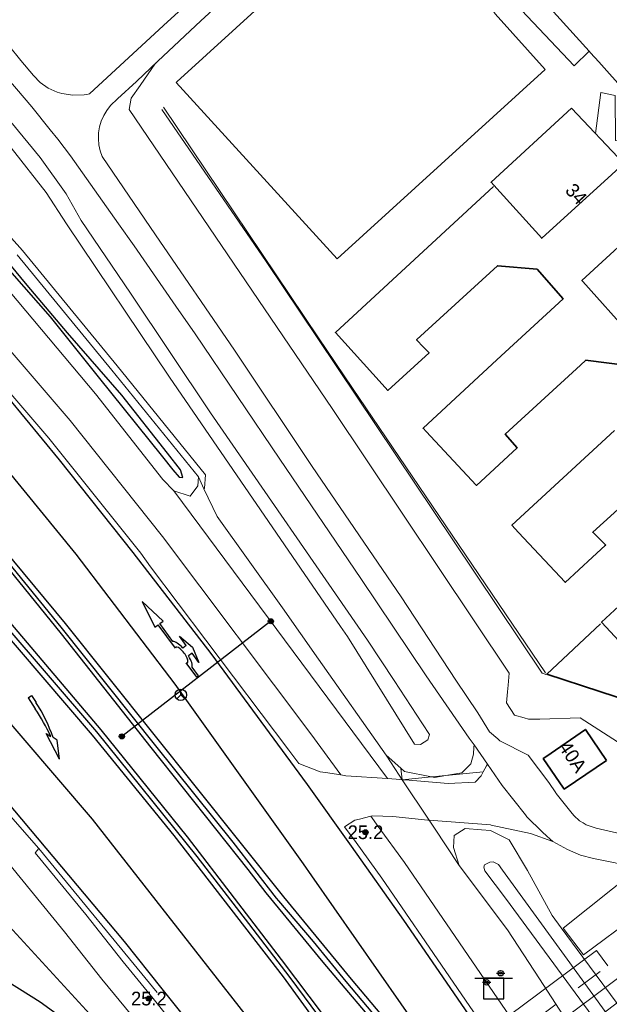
# Model space of a CAD drawing. Header units: metres. Extents: x 169249 to 194689, y 406250 to 412203.
# Tile 32 of 256: x 170010 to 170054, y 406869 to 406941. Entities that reach past the tile are written whole.
import ezdxf
from ezdxf.enums import TextEntityAlignment as Align

# ---------------------------------------------------------------- set-up
doc = ezdxf.new("R2010")
doc.units = ezdxf.units.M
doc.linetypes.add('BGT_NLCS_N264$0$AM-AS', pattern=[16, 10, -2, 2, -2])
doc.layers.get('0').update_dxf_attribs({"linetype": 'CONTINUOUS'})
for name, color, linetype, lineweight in [('BGT_NLCS_N264$0$B-WE-AM-AS_KUNSTWERK_DUIKER-GV', 252, 'BGT_NLCS_N264$0$AM-AS', 18), ('BGT_NLCS_N264$0$B-WE-GW-TALUD_KRUIN-G', 252, 'CONTINUOUS', 18), ('BGT_NLCS_N264$0$B-WE-GW-TALUD_TEEN-G', 252, 'CONTINUOUS', 18), ('BGT_NLCS_N264$0$B-WE-IE-TERREINAFSCHEIDING_KUNSTMATIG_MUUR-G', 252, 'BGT_NLCS_N264$0$IE-TERREINAFSCHEIDING-KUNSTMATIG-DICHT', 18), ('BGT_NLCS_N264$0$B-WE-OG-TOPOGRAFIE_BEBOUWING-G', 252, 'CONTINUOUS', 35), ('BGT_NLCS_N264$0$B-WE-OG-TOPOGRAFIE_CULTUURSCHEIDING-G', 252, 'CONTINUOUS', 18), ('BGT_NLCS_N264$0$B-WE-OG-TOPOGRAFIE_TERREIN_GROEN-GV', 252, 'CONTINUOUS', 18), ('BGT_NLCS_N264$0$B-WE-OG-TOPOGRAFIE_WATER-GV', 252, 'CONTINUOUS', 18), ('BGT_NLCS_N264$0$B-WE-OG-TOPOGRAFIE_WEG_BERM-GV', 252, 'CONTINUOUS', 18), ('BGT_NLCS_N264$0$B-WE-OG-TOPOGRAFIE_WEG_PARKEERPLAATS-G', 252, 'CONTINUOUS', 18), ('BGT_NLCS_N264$0$B-WE-OG-TOPOGRAFIE_WEG_RIJWEG-GV', 252, 'CONTINUOUS', 18), ('BGT_NLCS_N264$0$B-WE-OG-TOPOGRAFIE_WEG_VERHARD-G', 252, 'CONTINUOUS', 18), ('BGT_NLCS_N264$0$B-WE-VW-BEWEGWIJZERING_DRAAGCONSTRUCTIE-S', 252, 'CONTINUOUS', 25), ('BGT_NLCS_N264$0$B-WE-VW-MARKERING_PIJL-S', 252, 'CONTINUOUS', 25), ('BGT_NLCS_N264$0$B-WE-VW-VERKEERSTEKEN_BORD-S', 252, 'CONTINUOUS', 25), ('X-XX-AL-REFERENTIE-G', 7, 'CONTINUOUS', 18)]:
    doc.layers.add(name, color=color, linetype=linetype, lineweight=lineweight)
for name, color, linetype in [('BGT_NLCS_N264$0$B-WE-IE-MEUBILAIR_WEGMEUBILAIR-S', 252, 'CONTINUOUS'), ('BGT_NLCS_N264$0$B-WE-OG-TOPOGRAFIE_WATER_SLOOT-GV', 252, 'CONTINUOUS'), ('BGT_NLCS_N264$0$B-WE-OG-TOPOGRAFIE_WEG_RIJWEG-G', 252, 'CONTINUOUS'), ('BGT_NLCS_N264$0$B-WE-OG-TOPOGRAFIE_WEG_VERKEERSEILAND-GV', 252, 'CONTINUOUS'), ('BGT_NLCS_N264$0$B-WE-VW-BEWEGWIJZERING_DRAAGCONSTRUCTIE_PORTAAL_POER-G', 252, 'CONTINUOUS'), ('BGT_NLCS_N264$0$B-WE-VW-MARKERING-G', 252, 'CONTINUOUS'), ('BGT_NLCS_N264$0$B-WE-VW-VERKEERSTEKEN_DRAAGCONSTRUCTIE-S', 252, 'CONTINUOUS'), ('BGT_NLCS_N264$0$Label_Nummeraanduidingreeks', 252, 'CONTINUOUS'), ('BGT_NLCS_N264$0$Label_Puntobject', 252, 'CONTINUOUS')]:
    doc.layers.add(name, color=color, linetype=linetype)
doc.styles.add('BGT_NLCS_N264$0$STANDARD', font='txt')
doc.linetypes.add('BGT_NLCS_N264$0$IE-TERREINAFSCHEIDING-KUNSTMATIG-DICHT', pattern='A,8,-1,[82,NLCS.SHX,S=0.75,R=90,X=0,Y=0],-1', length=10)

# ---------------------------------------------------------------- blocks, each defined once
blk = doc.blocks.new('BGT_NLCS_N264$0$SVW-VERKEERSTEKEN_BORD_ANWB-SO')
blk.add_line((-1.375, 0), (1.375, 0))
at = {"flags": 128}
blk.add_lwpolyline([(-0.75, 0), (-0.75, -1.5), (0.75, -1.5), (0.75, 0)], close=True, dxfattribs=at)
blk = doc.blocks.new('BGT_NLCS_N264$0$SIE-WEG_WEGWIJZER-SO')
for q in [(-0.292, -0.292), (0, 0.412), (0.292, -0.292)]:
    blk.add_line((0, 0), q)
blk.add_circle((0, 0), 0.413)
blk = doc.blocks.new('BGT_NLCS_N264$0$B-SVW-MARKERING_PIJL_VERDRIJF_RE_5.0')
for p, q in [((0, 0.15), (0.6, 0.15)), ((0, -0.15), (0, 0.15)), ((0, -0.15), (0.96, -0.15)), ((2.92, -0.46), (3.27, -0.28)), ((5, -0.66), (2.92, -0.46)), ((3.75, -0.04), (3.43, -0.2)), ((5, -0.66), (3.75, -0.04))]:
    blk.add_line(p, q)
for centre, radius, start, end in [((0.609, -11.39), 11.54, 75.85265, 90.04685), ((0.992, -20.17), 20.02, 83.46636, 90.09156)]:
    blk.add_arc(centre, radius, start, end)
blk = doc.blocks.new('BGT_NLCS_N264$0$B-SVW-MARKERING_PIJL_ROTONDE_RD_RA_6.80')
for p, q in [((0, 0.075), (1.29, 0.075)), ((0, -0.075), (0, 0.075)), ((2.61, 0.075), (4.75, 0.075)), ((4.75, 0.375), (4.75, 0.075)), ((6.8, 0), (4.75, 0.375)), ((0, -0.075), (0.774, -0.075)), ((1.95, -0.975), (0.75, -0.675)), ((0.75, -0.675), (1.6, -0.675)), ((1.6, -0.675), (1.6, -0.359)), ((3.15, -0.675), (1.95, -0.975)), ((2.3, -0.675), (2.3, -0.359)), ((2.3, -0.675), (3.15, -0.675)), ((3.126, -0.075), (4.75, -0.075)), ((4.75, -0.375), (6.8, 0)), ((4.75, -0.075), (4.75, -0.375))]:
    blk.add_line(p, q)
for major_axis, ratio, start_param, end_param in [((-0.7, 0), 0.321429, 5.943348, 9.764615), ((-1.2, 0), 0.3125, 6.484543, 7.558013), ((-1.2, 0), 0.3125, 8.14995, 9.22342)]:
    blk.add_ellipse((1.95, 0), major_axis=major_axis, ratio=ratio, start_param=start_param, end_param=end_param)
blk = doc.blocks.new('BGT_NLCS_N264$0$SIE-WEG_PAAL_ALGEMEEN_TYPE_02-SO')
at = {"ltscale": 0.5}
h = blk.add_hatch(color=256, dxfattribs=at)
h.paths.add_polyline_path([(0, 0), (0.1875, 0, 0.4142136), (0, 0.1875)])
h.paths.add_polyline_path([(0, -0.1875), (0, 0), (-0.1875, 0, 0.4142136)])
for p, q in [((-0.1875, 0), (0.1875, 0)), ((0, -0.1875), (0, 0.1875))]:
    blk.add_line(p, q, dxfattribs=at)
blk.add_circle((0, 0), 0.1875, dxfattribs=at)
blk = doc.blocks.new('BGT_NLCS_N264$0$SIE-WEG_VERKEERSBORD_PAAL-SO')
blk.add_line((-0.3, 0), (0.3, 0))
for radius in [0.2, 0.0745]:
    blk.add_circle((0, 0), radius)
blk = doc.blocks.new('BGT_NLCS_N264$0$SIE-WEG_PAAL_ALGEMEEN_TYPE_01-SO')
h = blk.add_hatch(color=256)
edge = h.paths.add_edge_path()
edge.add_arc((0, 0), 0.188, 0, 360)
at = {"ltscale": 0.5}
blk.add_circle((0, 0), 0.188, dxfattribs=at)
blk = doc.blocks.new('BGT_NLCS_N264')
at = {"layer": 'BGT_NLCS_N264$0$B-WE-AM-AS_KUNSTWERK_DUIKER-GV'}
for points in [[(170053.396, 406871.441, 9.3), (170052.561, 406872.564, 9.3), (170015.096, 406844.696, 9.3), (170015.932, 406843.572, 9.3), (170053.396, 406871.441, 9.3)], [(170017.888, 406841.794, 9.3), (170054.947, 406869.388, 9.3), (170054.111, 406870.511, 9.3), (170017.052, 406842.916, 9.3), (170017.888, 406841.794, 9.3)]]:
    blk.add_polyline3d(points, dxfattribs=at)
at = {"layer": 'BGT_NLCS_N264$0$B-WE-GW-TALUD_KRUIN-G'}
for points in [[(169996.434, 406948.852, 13.404), (170006.414, 406937.204, 13.388), (170011.956, 406930.483, 13.188), (170013.85, 406927.844, 13.396), (170014.94, 406925.878, 13.46), (170018.561, 406920.588, 13.388), (170024.402, 406911.842, 13.42), (170035.86, 406895.225, 13.356), (170037.789, 406892.293, 13.346), (170039.875, 406889.123, 13.335), (170040.386, 406888.346, 13.332), (170040.253, 406887.964, 13.364), (170039.722, 406887.6, 13.404), (170039.282, 406887.647, 13.404), (170034.381, 406895.504, 13.388), (170033.888, 406896.224, 13.389), (170028.624, 406903.91, 13.396), (170021.41, 406914.438, 13.484), (170013.876, 406925.655, 13.492), (170012.406, 406927.943, 13.3), (170007.255, 406934.458, 13.356), (170005.409, 406936.717, 13.372), (170000.615, 406942.582, 13.412)], [(170064.951, 406851.822, 13.171), (170058.743, 406859.864, 13.144), (170053.784, 406867.305, 13.138), (170045.703, 406878.441, 13.099), (170045.424, 406878.855, 13.096), (170045.036, 406879.049, 13.096), (170044.775, 406879.018, 13.087), (170044.406, 406878.832, 13.081), (170044.334, 406878.652, 13.075), (170044.419, 406878.395, 13.084), (170045.926, 406876.382, 13.096), (170058.956, 406858.697, 13.174), (170074.349, 406837.681, 13.6), (170089.313, 406816.19, 13.663), (170128.61, 406762.33, 13.52), (170151.09, 406733.351, 13.571), (170156.756, 406726.845, 13.634), (170166.869, 406715.582, 13.658), (170169.303, 406712.726, 13.685), (170170.454, 406711.826, 13.715), (170172.407, 406710.832, 13.688), (170173.524, 406710.352, 13.661), (170179.151, 406708.066, 13.292)]]:
    blk.add_polyline3d(points, dxfattribs=at)
at = {"layer": 'BGT_NLCS_N264$0$B-WE-GW-TALUD_TEEN-G'}
blk.add_line((170038.298, 406885.874, 12.121), (170037.206, 406886.83, 12.101), dxfattribs=at)
for points in [[(170043.628, 406887.582, 12.171), (170043.617, 406887.41, 12.157), (170043.587, 406886.911, 12.116), (170043.395, 406886.211, 12.097), (170042.751, 406885.552, 12.097), (170041.564, 406885.345, 12.122)], [(170040.524, 406885.246, 12.138), (170038.552, 406885.651, 12.126), (170038.298, 406885.874, 12.121)], [(170041.564, 406885.345, 12.122), (170040.74, 406885.202, 12.139), (170040.524, 406885.246, 12.138)], [(170064.951, 406851.822, 13.171), (170061.274, 406857.914, 12.726), (170060.922, 406858.498, 12.684), (170060.609, 406859.016, 12.646), (170059.012, 406861.403, 12.613), (170057.347, 406863.892, 12.58), (170054.569, 406868.044, 12.523), (170051.582, 406872.075, 12.48), (170049.986, 406874.229, 12.457), (170049.324, 406875.123, 12.447), (170047.53, 406878.416, 12.305), (170046.195, 406880.638, 12.098), (170044.842, 406881.32, 12.102), (170044.172, 406881.377, 12.116), (170042.984, 406881.477, 12.141), (170042.174, 406880.976, 12.161), (170042.125, 406880.096, 12.169), (170042.554, 406878.768, 12.175)]]:
    blk.add_polyline3d(points, dxfattribs=at)
at = {"layer": 'BGT_NLCS_N264$0$B-WE-IE-TERREINAFSCHEIDING_KUNSTMATIG_MUUR-G'}
for points in [[(170048.884, 406892.713, 12.628), (170048.69, 406892.799, 12.585), (170048.615, 406892.832, 12.568), (170042.139, 406902.49, 12.639), (170032.222, 406917.278, 12.748), (170028.451, 406922.902, 12.79), (170020.844, 406933.995, 12.766)], [(170020.967, 406934.171, 14.464), (170032.272, 406917.327, 14.489), (170034.753, 406913.631, 14.494), (170048.855, 406892.858, 14.536)]]:
    blk.add_polyline3d(points, dxfattribs=at)
at = {"layer": 'BGT_NLCS_N264$0$B-WE-OG-TOPOGRAFIE_BEBOUWING-G'}
for points in [[(170050.756, 406934.102, 15.41), (170054.565, 406930.049, 15.41), (170053.688, 406929.25, 15.41), (170048.579, 406924.592, 15.41), (170045.079, 406928.457, 15.41), (170044.881, 406928.675, 15.41), (170050.756, 406934.102, 15.41)], [(170056.781, 406892.398, 15.18), (170052.94, 406896.551, 15.18), (170063.057, 406905.905, 15.18)], [(170058.294, 406908.552, 15.18), (170052.308, 406903.13, 15.18), (170052.293, 406903.117, 15.18), (170052.562, 406902.852, 15.18), (170053.231, 406902.192, 15.18), (170053.195, 406902.159, 15.18), (170052.275, 406901.301, 15.18), (170050.291, 406899.452, 15.18), (170050.272, 406899.473, 15.18), (170046.887, 406903.106, 15.18), (170046.391, 406903.639, 15.18), (170046.397, 406903.644, 15.18), (170053.887, 406910.549, 15.18)], [(170054.632, 406915.315, 15.18), (170051.964, 406915.656, 15.18), (170051.787, 406915.679, 15.18), (170051.406, 406915.329, 15.18), (170045.915, 406910.286, 15.18), (170046.769, 406909.285, 15.18), (170043.801, 406906.536, 15.18), (170043.778, 406906.561, 15.18), (170040.143, 406910.463, 15.18), (170039.91, 406910.714, 15.18), (170039.913, 406910.716, 15.18), (170045.307, 406915.706, 15.164), (170050.133, 406920.169, 15.15), (170048.233, 406922.336, 15.15), (170045.337, 406922.581, 15.15), (170039.449, 406917.186, 15.15), (170039.438, 406917.176, 15.15), (170039.943, 406916.645, 15.15), (170040.343, 406916.224, 15.15), (170037.334, 406913.478, 15.15), (170036.918, 406913.938, 15.15), (170033.515, 406917.707, 15.15), (170045.043, 406928.367, 15.15)], [(170051.584, 406921.43, 18.34), (170055.057, 406917.546, 18.34), (170060.123, 406922.225, 18.34), (170061.06, 406923.091, 18.34), (170057.426, 406926.941, 18.34), (170056.542, 406926.13, 18.34), (170051.507, 406921.516, 18.34), (170051.584, 406921.43, 18.34)], [(170056.721, 406892.275, 15.282), (170055.062, 406890.751, 15.309), (170052.819, 406891.487, 15.317), (170048.94, 406892.759, 15.33), (170052.864, 406896.424, 15.345)], [(170053.312, 406886.447, 14.52), (170051.761, 406888.712, 14.52), (170048.869, 406886.705, 14.52), (170048.688, 406886.579, 14.52), (170050.173, 406884.411, 14.52), (170050.215, 406884.35, 14.52), (170050.277, 406884.392, 14.52), (170053.312, 406886.447, 14.52)]]:
    blk.add_polyline3d(points, dxfattribs=at)
at = {"layer": 'BGT_NLCS_N264$0$B-WE-OG-TOPOGRAFIE_CULTUURSCHEIDING-G'}
blk.add_polyline3d([(170057.517, 406885.604, 12.415), (170057.161, 406885.833, 12.413), (170051.378, 406889.548, 12.382), (170048.428, 406889.462, 12.382), (170047.605, 406889.469, 12.37), (170047.286, 406889.561, 12.378), (170046.596, 406889.761, 12.394), (170045.992, 406890.667, 12.457), (170046.077, 406891.452, 12.472), (170046.122, 406891.941, 12.483), (170046.202, 406892.813, 12.502), (170033.281, 406912.164, 12.769), (170018.442, 406934.004, 12.802), (170018.596, 406934.828, 12.799), (170019.249, 406935.755, 12.721), (170020.387, 406937.373, 12.585)], dxfattribs=at)
at = {"layer": 'BGT_NLCS_N264$0$B-WE-OG-TOPOGRAFIE_TERREIN_GROEN-GV'}
for p, q in [((170038.298, 406885.874, 9.164), (170038.391, 406885.043, 12.099)), ((170040.524, 406885.246, 8.073), (170038.391, 406885.043, 12.099)), ((170038.391, 406885.043, 12.099), (170040.354, 406882.085, 12.101)), ((170041.564, 406885.345, 6.109), (170040.524, 406885.246, 8.073)), ((170044.293, 406885.606, 0.959), (170041.564, 406885.345, 6.109))]:
    blk.add_line(p, q, dxfattribs=at)
at = {"layer": 'BGT_NLCS_N264$0$B-WE-OG-TOPOGRAFIE_WATER-GV'}
for points in [[(169982.649, 406949.126, 12.16), (169985.458, 406946.323, 12.043), (169992.032, 406940.037, 11.942), (169999.691, 406932.132, 11.871), (170008.598, 406922.006, 11.93), (170015.987, 406913.234, 11.968), (170020.901, 406906.98, 11.958), (170021.715, 406906.133, 11.961)], [(170023.507, 406907.156, 11.942), (170017.187, 406914.949, 11.856), (170010.279, 406923.368, 11.847)], [(170021.715, 406906.133, 11.961), (170022.912, 406905.749, 11.964), (170023.457, 406906.514, 11.964), (170023.507, 406907.156, 11.942)]]:
    blk.add_polyline3d(points, dxfattribs=at)
at = {"layer": 'BGT_NLCS_N264$0$B-WE-OG-TOPOGRAFIE_WATER_SLOOT-GV'}
for points in [[(170017.912, 406913.126, 11.452), (170013.958, 406917.693, 11.449), (170011.016, 406921.175, 11.451), (170007.982, 406924.784, 11.448), (170005.217, 406927.996, 11.446), (170002.545, 406930.881, 11.446), (169999.516, 406934.229, 11.527), (169997.33, 406936.873, 11.521), (169993.234, 406941.264, 11.474)], [(169988.257, 406945.449, 11.264), (169994.054, 406939.544, 11.265), (170000.509, 406932.553, 11.314), (170006.012, 406926.415, 11.314), (170012.689, 406918.855, 11.318), (170016.189, 406914.46, 11.321), (170020.887, 406908.627, 11.308), (170021.632, 406907.68, 11.449), (170022.102, 406907.144, 11.449), (170022.361, 406907.107, 11.449), (170022.192, 406907.676, 11.449), (170021.254, 406908.899, 11.451), (170017.912, 406913.126, 11.452)]]:
    blk.add_polyline3d(points, dxfattribs=at)
at = {"layer": 'BGT_NLCS_N264$0$B-WE-OG-TOPOGRAFIE_WEG_BERM-GV'}
for p, q in [((170023.916, 406906.297, 11.942), (170023.507, 406907.156, 11.942)), ((170037.316, 406885.123, 12.11), (170021.715, 406906.133, 11.961)), ((169995.346, 406889.927, 11.961), (170017.657, 406865.678, 12.508)), ((170036.1, 406882.367, 12.17), (170036.641, 406881.622, 12.182))]:
    blk.add_line(p, q, dxfattribs=at)
for points in [[(169981.956, 406943.76, 12.242), (169983.176, 406945.078, 12.215), (169983.189, 406945.065, 12.214), (169988.67, 406939.626, 12.15), (169996.58, 406931.191, 12.05), (170002.854, 406924.46, 12.045), (170008.568, 406917.751, 12.069), (170014.136, 406911.268, 12.087), (170020.886, 406902.815, 12.121), (170031.727, 406888.393, 12.148), (170032.451, 406887.395, 12.153), (170033.906, 406885.391, 12.122)], [(169981.797, 406943.63, 12.214), (169987.236, 406938.231, 12.15), (169995.119, 406929.825, 12.05), (169995.677, 406929.285, 12.145), (170001.361, 406923.129, 12.045), (170007.048, 406916.451, 12.069), (170012.596, 406909.992, 12.087), (170019.305, 406901.59, 12.121), (170020.011, 406900.586, 12.164), (170030.118, 406887.205, 12.148), (170030.832, 406886.221, 12.153), (170032.387, 406885.625, 12.121), (170032.793, 406885.562, 12.121), (170033.906, 406885.391, 12.122)], [(170018.657, 406867.812, 12.216), (170016.464, 406870.473, 12.216), (170013.738, 406873.932, 12.217), (170008.962, 406879.737, 12.216), (170009.207, 406880.016, 12.214), (170001.804, 406888.44, 12.132), (169997.605, 406893.034, 12.153), (169993.812, 406897.214, 12.119), (169991.607, 406899.699, 12.141), (169988.322, 406903.034, 12.085), (169985.706, 406905.564, 12.069), (169982.25, 406908.82, 12.115), (169978.173, 406912.92, 12.073), (169973.841, 406916.894, 12.084), (169969.781, 406920.743, 12.125), (169965.03, 406925.172, 12.124), (169966.078, 406926.214, 12.218)], [(170011.866, 406880.02, 12.214), (170003.293, 406889.775, 12.132), (169999.084, 406894.381, 12.153), (169995.3, 406898.55, 12.119), (169993.069, 406901.065, 12.141), (169989.729, 406904.454, 12.085), (169987.087, 406907.01, 12.069), (169983.645, 406910.253, 12.115), (169979.559, 406914.363, 12.073), (169975.205, 406918.357, 12.084), (169971.151, 406922.201, 12.125), (169966.393, 406926.634, 12.124)], [(170023.916, 406906.297, 11.942), (170023.944, 406906.337, 11.964), (170024.02, 406907.316, 11.942), (170017.575, 406915.265, 11.856), (170010.658, 406923.694, 11.847), (170008.04, 406926.618, 11.889)], [(170037.206, 406886.83, 12.101), (170032.273, 406893.848, 12.04), (170029.645, 406897.586, 12.008), (170024.885, 406904.263, 11.941), (170023.916, 406906.297, 11.942)], [(170038.391, 406885.043, 12.099), (170038.17, 406885.377, 12.099), (170037.206, 406886.83, 12.101)], [(170033.906, 406885.391, 12.122), (170034.275, 406885.334, 12.122), (170037.316, 406885.123, 12.11)], [(170037.316, 406885.123, 12.11), (170037.941, 406885.08, 12.107), (170038.391, 406885.043, 12.099)], [(170036.1, 406882.367, 12.17), (170035.258, 406882.165, 12.177), (170034.936, 406882.087, 12.18), (170034.178, 406881.61, 12.176), (170035.022, 406880.447, 12.182), (170036.91, 406877.846, 12.195), (170046.782, 406863.432, 12.34), (170054.885, 406851.515, 12.377)], [(170040.354, 406882.085, 12.101), (170040.266, 406882.092, 12.102), (170037.706, 406882.342, 12.146), (170036.25, 406882.403, 12.168), (170036.1, 406882.367, 12.17)], [(170036.641, 406881.622, 12.182), (170038.545, 406878.999, 12.195), (170048.434, 406864.559, 12.34), (170056.424, 406852.81, 12.377)], [(170042.554, 406878.768, 12.175), (170040.7, 406881.564, 12.114), (170040.354, 406882.085, 12.101)], [(170042.108, 406840.561, 12.276), (170038.023, 406846.082, 12.276), (170034.593, 406850.657, 12.274), (170030.643, 406855.834, 12.252), (170028.038, 406859.21, 12.243), (170025.701, 406862.19, 12.24), (170022.932, 406865.641, 12.237), (170020.213, 406869.069, 12.216), (170018.021, 406871.728, 12.216), (170015.296, 406875.187, 12.217), (170011.584, 406879.698, 12.216), (170011.866, 406880.02, 12.214)], [(170058.973, 406854.956, 12.138), (170053.03, 406863.361, 12.161), (170048.403, 406870.487, 12.206), (170046.068, 406874.083, 12.23), (170042.554, 406878.768, 12.175)]]:
    blk.add_polyline3d(points, dxfattribs=at)
at = {"layer": 'BGT_NLCS_N264$0$B-WE-OG-TOPOGRAFIE_WEG_PARKEERPLAATS-G'}
blk.add_polyline3d([(170045.795, 406942.627, 12.42), (170045.782, 406942.615, 12.42), (170045.107, 406941.987, 12.44), (170045.015, 406941.752, 12.445), (170044.99, 406941.501, 12.45), (170045.017, 406941.314, 12.45), (170045.081, 406941.136, 12.45), (170045.18, 406940.975, 12.45), (170048.815, 406936.923, 12.52), (170033.648, 406923.08, 12.52), (170021.885, 406935.971, 12.56), (170021.939, 406936.02, 12.56), (170037.089, 406949.845, 12.56), (170040.88, 406945.636, 12.41), (170041.045, 406945.538, 12.413), (170041.228, 406945.482, 12.417), (170041.419, 406945.471, 12.42), (170041.59, 406945.5, 12.427), (170041.751, 406945.566, 12.433), (170041.894, 406945.664, 12.44), (170042.52, 406946.23, 12.45)], dxfattribs=at)
at = {"layer": 'BGT_NLCS_N264$0$B-WE-OG-TOPOGRAFIE_WEG_RIJWEG-G'}
blk.add_polyline3d([(169990.849, 406877.427, 12.417), (169994.947, 406876.247, 12.404), (169999.275, 406875.001, 12.39), (170004.2, 406873.149, 12.357), (170006.68, 406871.9, 12.359), (170008.709, 406870.841, 12.364), (170011.951, 406868.81, 12.361), (170014.875, 406866.687, 12.365)], dxfattribs=at)
at = {"layer": 'BGT_NLCS_N264$0$B-WE-OG-TOPOGRAFIE_WEG_RIJWEG-GV'}
blk.add_line((170011.866, 406880.02, 12.214), (170020.489, 406869.505, 12.232), dxfattribs=at)
at = {"layer": 'BGT_NLCS_N264$0$B-WE-OG-TOPOGRAFIE_WEG_VERHARD-G'}
for p, q in [((170052.026, 406938.251, 12.44), (170052.034, 406938.259, 12.44)), ((170044.604, 406886.175, 12.11), (170043.628, 406887.582, 12.171))]:
    blk.add_line(p, q, dxfattribs=at)
for points in [[(170052.026, 406938.251, 12.311), (170047.567, 406943.23, 12.33)], [(170043.628, 406887.582, 12.171), (170043.282, 406888.081, 12.193), (170040.138, 406892.616, 12.39), (170035.374, 406899.736, 12.66), (170029.453, 406908.452, 12.62), (170023.268, 406917.618, 12.72), (170021.87, 406919.634, 12.712), (170018.811, 406924.045, 12.696), (170017.686, 406925.644, 12.69), (170014.168, 406930.611, 12.73), (170013.251, 406931.825, 12.74), (170012.695, 406932.515, 12.735), (170011.346, 406934.186, 12.724), (170008.386, 406937.643, 12.7), (170004.267, 406942.249, 12.7), (170003.229, 406943.392, 12.7), (169997.614, 406949.525, 12.75), (169991.43, 406956.428, 12.7), (169985.367, 406963.051, 12.72), (169978.502, 406970.372, 12.759), (169978.404, 406970.477, 12.76), (169976.07, 406973.002, 12.771)], [(170003.68, 406945.157, 12.68), (170009.649, 406938.696, 12.65), (170010.556, 406937.58, 12.646), (170011.463, 406936.467, 12.642), (170011.967, 406935.959, 12.64), (170012.546, 406935.545, 12.64), (170013.203, 406935.257, 12.64), (170013.546, 406935.162, 12.64), (170014.352, 406935.045, 12.64), (170015.167, 406935.069, 12.64), (170015.472, 406935.123, 12.64), (170015.566, 406935.14, 12.64), (170020.971, 406940.123, 12.58), (170035.759, 406953.623, 12.46)], [(170054.343, 406881.078, 12.214), (170052.54, 406881.507, 12.15), (170051.821, 406881.738, 12.138), (170051.59, 406881.884, 12.112), (170051.336, 406882.045, 12.084), (170050.919, 406882.415, 12.033), (170050.706, 406882.691, 12.006), (170049.633, 406884.026, 12.02), (170049.59, 406884.079, 12.021), (170049.1, 406884.841, 12.015), (170047.581, 406886.843, 12.033), (170045.526, 406887.892, 12.06), (170045.358, 406888.034, 12.063), (170044.756, 406888.545, 12.072), (170043.897, 406889.937, 12.093), (170042.292, 406892.306, 12.244), (170038.312, 406898.401, 12.62), (170031.803, 406907.928, 12.62), (170026.143, 406916.418, 12.71), (170020.377, 406924.839, 12.69), (170016.495, 406930.566, 12.65), (170016.345, 406930.98, 12.653), (170016.248, 406931.41, 12.655), (170016.207, 406931.848, 12.658), (170016.221, 406932.288, 12.66), (170016.291, 406932.724, 12.658), (170016.416, 406933.149, 12.656), (170016.594, 406933.553, 12.654), (170016.822, 406933.932, 12.652), (170017.096, 406934.279, 12.65), (170017.612, 406934.764, 12.64), (170018.978, 406936.049, 12.613), (170020.551, 406937.527, 12.582), (170023.678, 406940.468, 12.52), (170036.785, 406952.496, 12.48)], [(170045.795, 406942.627, 12.42), (170050.937, 406937.184, 12.45), (170052.026, 406938.251, 12.44)], [(170058.055, 406931.638, 12.465), (170054.705, 406935.26, 12.3), (170052.731, 406937.464, 12.308), (170052.134, 406938.131, 12.311), (170052.026, 406938.251, 12.311)], [(170058.055, 406931.638, 12.465), (170055.845, 406929.378, 12.496), (170055.975, 406931.521, 12.49), (170053.964, 406931.731, 12.49), (170053.945, 406935.02, 12.457), (170052.876, 406935.23, 12.457), (170052.505, 406932.241, 12.475)], [(170044.604, 406886.175, 12.11), (170044.535, 406886.049, 12.097), (170044.293, 406885.606, 12.052)], [(170049.374, 406880.531, 12.096), (170048.956, 406880.906, 12.091), (170048.594, 406881.231, 12.087), (170047.492, 406882.327, 12.015), (170047.377, 406882.473, 12.017), (170045.691, 406884.607, 12.042), (170044.604, 406886.175, 12.11)], [(170044.293, 406885.606, 12.052), (170044.142, 406885.329, 12.024), (170043.702, 406884.855, 12.031), (170041.744, 406884.773, 12.035), (170038.606, 406885.026, 12.095), (170038.391, 406885.043, 12.099)], [(170040.354, 406882.085, 12.101), (170040.667, 406882.061, 12.097), (170044.84, 406881.737, 12.04), (170044.884, 406881.728, 12.04), (170047.749, 406881.122, 12.054), (170049.374, 406880.531, 12.096)], [(170049.374, 406880.531, 12.096), (170050.452, 406879.942, 12.126), (170051.394, 406879.53, 12.165), (170052.362, 406879.281, 12.192), (170053.93, 406878.973, 12.231), (170055.461, 406878.524, 12.348), (170055.533, 406878.503, 12.354)], [(170055.533, 406878.503, 12.354), (170050.131, 406874.207, 12.459), (170051.632, 406872.238, 12.44), (170055.491, 406875.116, 12.405), (170056.382, 406873.914, 12.425), (170056.412, 406873.874, 12.426), (170058.383, 406875.454, 12.385), (170058.442, 406875.501, 12.384)]]:
    blk.add_polyline3d(points, dxfattribs=at)
at = {"layer": 'BGT_NLCS_N264$0$B-WE-OG-TOPOGRAFIE_WEG_VERKEERSEILAND-GV'}
for points in [[(170029.371, 406876.192, 12.385), (170029.201, 406876.39, 12.386), (170026.048, 406880.468, 12.322), (170020.411, 406887.51, 12.33), (170013.492, 406896.181, 12.251), (170006.679, 406904.544, 12.184), (170001.263, 406910.905, 12.197), (169996.797, 406915.918, 12.216), (169992.161, 406921.13, 12.234), (169988.319, 406925.219, 12.248), (169984.602, 406929.006, 12.304), (169981.123, 406932.489, 12.335), (169976.692, 406936.915, 12.372), (169975.952, 406937.588, 12.381), (169965.577, 406947.031, 12.507), (169957.602, 406953.992, 12.609)], [(169954.622, 406950.64, 12.621), (169962.804, 406943.469, 12.4), (169968.497, 406938.301, 12.356), (169973.169, 406934.079, 12.326), (169976.925, 406930.562, 12.255), (169984.826, 406922.671, 12.201), (169989.815, 406917.557, 12.121), (169994.908, 406912.348, 12.056), (169998.027, 406909.025, 12.117), (170002.718, 406903.928, 12.196), (170009.164, 406896.607, 12.193), (170016.06, 406888.528, 12.265), (170023.393, 406879.424, 12.301), (170027.16, 406874.527, 12.308), (170030.18, 406870.6, 12.314), (170036.937, 406861.455, 12.405)], [(170039.632, 406863.963, 12.421), (170034.298, 406870.306, 12.392), (170031.914, 406873.234, 12.357), (170029.371, 406876.192, 12.385)], [(170051.382, 406848.499, 12.641), (170050.704, 406849.493, 12.635), (170049.137, 406851.681, 12.636), (170047.84, 406853.516, 12.636), (170046.399, 406855.249, 12.636), (170041.734, 406860.863, 12.621), (170037.304, 406866.167, 12.599), (170032.627, 406871.725, 12.556), (170028.444, 406876.775, 12.547), (170027.139, 406878.489, 12.515), (170020.054, 406887.394, 12.485), (170013.512, 406895.689, 12.452), (170006.202, 406904.671, 12.389), (170000.981, 406910.828, 12.366), (169996.059, 406916.373, 12.41), (169987.514, 406925.624, 12.431), (169982.559, 406930.684, 12.48), (169978.993, 406934.213, 12.477), (169976.051, 406937.063, 12.514)], [(169973.374, 406934.284, 12.513), (169979.657, 406928.29, 12.42), (169983.2, 406924.751, 12.41), (169986.838, 406920.987, 12.357), (169991.642, 406916.123, 12.335), (169995.854, 406911.741, 12.27), (170000.266, 406907.028, 12.31), (170004.286, 406902.572, 12.339), (170009.518, 406896.779, 12.387), (170016.387, 406888.677, 12.436), (170022.697, 406880.869, 12.447), (170029.558, 406871.911, 12.463), (170035.69, 406863.769, 12.523), (170041.997, 406854.868, 12.532), (170048.32, 406845.907, 12.543)]]:
    blk.add_polyline3d(points, dxfattribs=at)
at = {"layer": 'BGT_NLCS_N264$0$B-WE-VW-BEWEGWIJZERING_DRAAGCONSTRUCTIE_PORTAAL_POER-G', "linetype": 'Continuous'}
blk.add_line((170028.797, 406896.615, 18.089), (170017.922, 406888.205, 18.098), dxfattribs=at)
at = {"layer": 'BGT_NLCS_N264$0$B-WE-VW-MARKERING-G'}
for points in [[(170044.356, 406859.011, 12.42), (170034.684, 406870.462, 12.366), (170029.75, 406876.478, 12.333), (170013.796, 406896.441, 12.28), (170003.874, 406908.401, 12.244), (169996.716, 406916.638, 12.258), (169988.467, 406925.565, 12.231), (169982.212, 406931.994, 12.308), (169976.238, 406937.878, 12.399), (169969.394, 406944.131, 12.428), (169957.095, 406954.98, 12.653)], [(169953.58, 406951.107, 12.643), (169963.781, 406942.118, 12.471), (169972.903, 406933.802, 12.349), (169981.544, 406925.427, 12.275), (169993.814, 406912.845, 12.164), (170000.947, 406905.239, 12.177), (170008.53, 406896.713, 12.18), (170015.762, 406888.302, 12.222), (170021.708, 406880.958, 12.269), (170026.863, 406874.304, 12.278), (170029.692, 406870.651, 12.284), (170038.858, 406858.028, 12.379)]]:
    blk.add_polyline3d(points, dxfattribs=at)
at = {"layer": 'BGT_NLCS_N264$0$B-WE-VW-MARKERING-G', "linetype": 'Continuous'}
for points in [[(170162.011, 406706.549, 12.709), (170154.033, 406715.034, 12.684), (170151.026, 406718.34, 12.701), (170145.763, 406724.126, 12.73), (170137.833, 406733.33, 12.716), (170130.144, 406742.594, 12.709), (170122.841, 406752.124, 12.613), (170118.064, 406758.773, 12.594), (170115.709, 406762.05, 12.584), (170098.12, 406787.77, 12.582), (170072.351, 406825.557, 12.542), (170038.517, 406874.79, 12.346), (170034.677, 406880.187, 12.279), (170031.479, 406884.682, 12.224), (170024.45, 406894.251, 12.194), (170018.756, 406901.631, 12.175), (170013.371, 406908.395, 12.168), (170009.641, 406912.935, 12.167), (170005.578, 406917.676, 12.165), (169999.357, 406924.67, 12.157), (169989.404, 406935.412, 12.16), (169981.513, 406943.337, 12.247), (169978.727, 406946.057, 12.285)], [(170044.827, 406859.315, 12.443), (170031.795, 406878.017, 12.336), (170031.179, 406878.898, 12.33), (170021.806, 406892.013, 12.315), (170014.587, 406901.523, 12.259), (170006.979, 406910.805, 12.228), (169999.028, 406919.935, 12.202), (169985.286, 406934.525, 12.264), (169979.461, 406940.276, 12.333)], [(170051.498, 406834.889, 12.488), (170043.239, 406846.04, 12.426), (170030.348, 406863.524, 12.392), (170023.748, 406871.958, 12.354), (170015.768, 406882.155, 12.308), (170008.079, 406891.128, 12.256), (170000.239, 406899.815, 12.233), (169991.883, 406908.727, 12.173), (169983.425, 406917.364, 12.224), (169975.436, 406925.069, 12.279), (169969.633, 406930.38, 12.289), (169966.783, 406932.989, 12.294)], [(169966.28, 406927.04, 12.182), (169966.42, 406926.915, 12.182), (169971.659, 406922.236, 12.185), (169979.6, 406914.904, 12.143), (169986.019, 406908.73, 12.048), (169990.176, 406904.469, 12.124), (170000.27, 406893.76, 12.206), (170008.272, 406884.875, 12.251), (170018.094, 406873.216, 12.269), (170020.847, 406869.774, 12.282), (170026.219, 406863.055, 12.307), (170034.355, 406852.387, 12.353), (170055.706, 406823.998, 12.455), (170063.305, 406814.403, 12.506), (170068.875, 406807.597, 12.541), (170089.324, 406783.581, 12.602), (170090.619, 406781.995, 12.611), (170097.176, 406773.968, 12.659), (170106.692, 406761.989, 12.737), (170112.394, 406754.616, 12.82), (170125.106, 406738.178, 12.915), (170137.072, 406723.398, 12.954), (170143.029, 406716.676, 12.978)]]:
    blk.add_polyline3d(points, dxfattribs=at)
at = {"layer": 'BGT_NLCS_N264$0$B-WE-IE-MEUBILAIR_WEGMEUBILAIR-S', "color": 7}
for name, p in [('BGT_NLCS_N264$0$SIE-WEG_PAAL_ALGEMEEN_TYPE_01-SO', (170028.797, 406896.615, 12.079)), ('BGT_NLCS_N264$0$SIE-WEG_PAAL_ALGEMEEN_TYPE_01-SO', (170017.922, 406888.205, 12.449)), ('BGT_NLCS_N264$0$SIE-WEG_PAAL_ALGEMEEN_TYPE_02-SO', (170035.706, 406881.201, 12.163)), ('BGT_NLCS_N264$0$SIE-WEG_PAAL_ALGEMEEN_TYPE_02-SO', (170019.891, 406869.054, 12.261))]:
    blk.add_blockref(name, p, dxfattribs=at)
at = {"layer": 'BGT_NLCS_N264$0$B-WE-VW-BEWEGWIJZERING_DRAAGCONSTRUCTIE-S', "color": 7}
blk.add_blockref('BGT_NLCS_N264$0$SIE-WEG_WEGWIJZER-SO', (170022.223, 406891.241, 19.292), dxfattribs=at)
at = {"layer": 'BGT_NLCS_N264$0$B-WE-VW-MARKERING_PIJL-S', "color": 7}
for name, p, rotation in [('BGT_NLCS_N264$0$B-SVW-MARKERING_PIJL_ROTONDE_RD_RA_6.80', (170023.45, 406892.586, 12.257), 126.4730559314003), ('BGT_NLCS_N264$0$B-SVW-MARKERING_PIJL_VERDRIJF_RE_5.0', (170011.201, 406891.105, 12.367), 302.9082609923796)]:
    blk.add_blockref(name, p, dxfattribs=dict(at, rotation=rotation))
at = {"layer": 'BGT_NLCS_N264$0$B-WE-VW-VERKEERSTEKEN_BORD-S', "color": 7}
blk.add_blockref('BGT_NLCS_N264$0$SVW-VERKEERSTEKEN_BORD_ANWB-SO', (170045.068, 406870.535, 12.278), dxfattribs=at)
at = {"layer": 'BGT_NLCS_N264$0$B-WE-VW-VERKEERSTEKEN_DRAAGCONSTRUCTIE-S', "color": 7}
for p in [(170045.572, 406870.906, 12.221), (170044.553, 406870.241, 12.245)]:
    blk.add_blockref('BGT_NLCS_N264$0$SIE-WEG_VERKEERSBORD_PAAL-SO', p, dxfattribs=at)
at = {"layer": 'BGT_NLCS_N264$0$Label_Nummeraanduidingreeks', "color": 7, "lineweight": 18, "style": 'BGT_NLCS_N264$0$STANDARD'}
for s, rotation, p in [('34', -47.5, (170051.09, 406927.823)), ('40A', -56.1, (170050.835, 406886.719))]:
    blk.add_text(s, height=1, rotation=rotation, dxfattribs=at).set_placement(p, align=Align.MIDDLE)
at = {"layer": 'BGT_NLCS_N264$0$Label_Puntobject', "lineweight": 18, "style": 'BGT_NLCS_N264$0$STANDARD'}
for p in [(170035.706, 406881.201, 12.163), (170019.891, 406869.054, 12.261)]:
    blk.add_text('25.2', height=1, dxfattribs=at).set_placement(p, align=Align.MIDDLE)

msp = doc.modelspace()

# ---------------------------------------------------------------- block references
at = {"layer": 'X-XX-AL-REFERENTIE-G'}
msp.add_blockref('BGT_NLCS_N264', (0, 0), dxfattribs=at)

doc.saveas('drawing.dxf')
